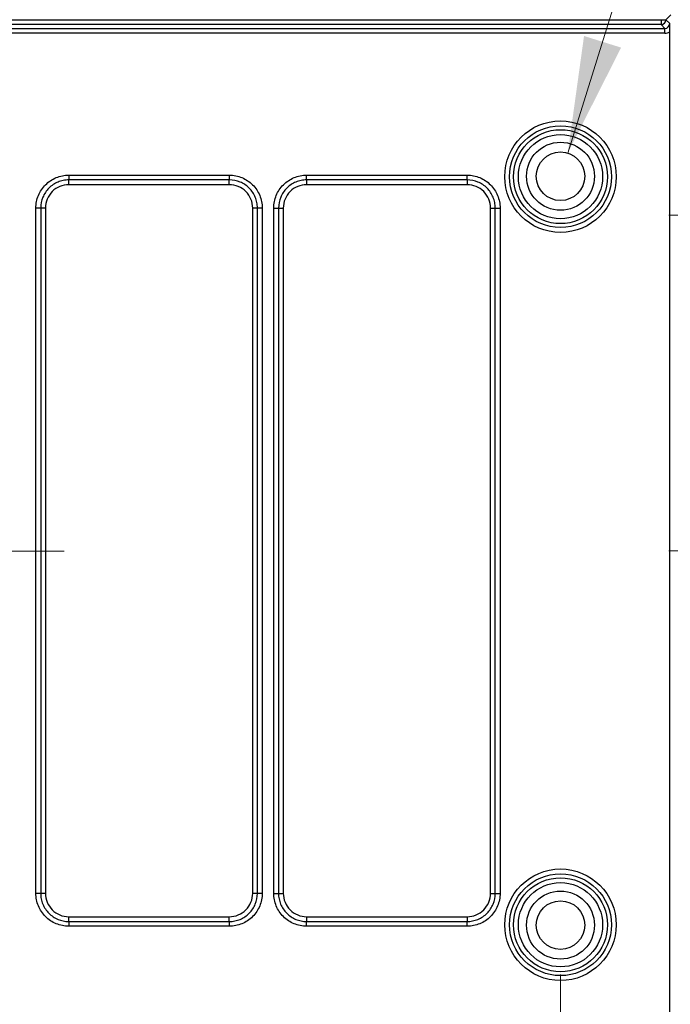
# Model space of a CAD drawing. Header units: millimetres. Extents: x 10 to 272, y 8 to 208.
# Tile 12 of 45: x 81 to 98, y 31 to 56. Entities that reach past the tile are written whole.
import ezdxf

# ---------------------------------------------------------------- set-up
doc = ezdxf.new("R2010")
doc.units = ezdxf.units.MM
doc.linetypes.add('CENTERX2', pattern=[20.32, 12.7, -2.54, 2.54, -2.54])
doc.styles.add('SLDTEXTSTYLE0', font='TXT', dxfattribs={"width": 0.75})
doc.dimstyles.new('SLDDIMSTYLE2', dxfattribs={"dimtxt": 1.905, "dimasz": 3, "dimexe": 0, "dimexo": 0.0625, "dimgap": 0.47625, "dimtad": 0, "dimtih": 1, "dimtoh": 1, "dimdec": 1, "dimlfac": 2, "dimrnd": 1e-09, "dimzin": 12, "dimdsep": 46, "dimtxsty": 'SLDTEXTSTYLE0', "dimsah": 1, "dimcen": 0.09, "dimadec": 0, "dimazin": 3, "dimtfac": 1, "dimtdec": 1, "dimtofl": 0, "dimtmove": 0, "dimatfit": 3, "dimfxl": 1, "dimfrac": 2, "dimtolj": 1, "dimtzin": 12, "dimarcsym": 0})
doc.dimstyles.new('SLDDIMSTYLE3', dxfattribs={"dimtxt": 1.905, "dimasz": 3, "dimexe": 0, "dimexo": 0.0625, "dimgap": 0.47625, "dimtad": 0, "dimtih": 1, "dimtoh": 1, "dimdec": 1, "dimlfac": 2, "dimrnd": 1e-09, "dimzin": 12, "dimdsep": 46, "dimtxsty": 'SLDTEXTSTYLE0', "dimsah": 1, "dimcen": 0, "dimadec": 0, "dimazin": 3, "dimtfac": 1, "dimtdec": 1, "dimtofl": 0, "dimtmove": 0, "dimatfit": 3, "dimfxl": 1, "dimfrac": 2, "dimtolj": 1, "dimtzin": 12, "dimarcsym": 0})

# ---------------------------------------------------------------- blocks, each defined once
blk = doc.blocks.new('_D_14')
at = {"color": 7, "linetype": 'Continuous', "lineweight": 18}
for p, q in [((65.955, 31.67), (65.955, 11.438)), ((95.226, 31.67), (95.226, 11.438)), ((80.585, 16.125), (80.004, 16.125)), ((80.004, 16.125), (80.004, 13.101)), ((85.511, 16.125), (86.092, 16.125)), ((86.092, 16.125), (86.092, 13.101)), ((65.955, 14.613), (74.111, 14.613)), ((95.226, 14.613), (87.059, 14.613)), ((80.004, 13.101), (80.585, 13.101)), ((86.092, 13.101), (85.511, 13.101))]:
    blk.add_line(p, q, dxfattribs=at)
for points in [[(65.955, 14.613), (68.955, 14.113), (68.955, 15.113)], [(95.226, 14.613), (92.226, 15.113), (92.226, 14.113)]]:
    blk.add_solid(points, dxfattribs=at)
at = {"color": 7, "linetype": 'Continuous', "lineweight": 18, "char_height": 1.905, "attachment_point": 1, "style": 'SLDTEXTSTYLE0'}
for s, insert in [('58.5', (74.497, 15.557)), ('2.30', (80.585, 15.557))]:
    blk.add_mtext(s, dxfattribs=dict(at, insert=insert))
blk = doc.blocks.new('SW_SYMBOL_HOLE_DEPTH')
at = {"color": 0, "linetype": 'Continuous', "lineweight": 18}
for p, q in [((0, 875), (800, 875)), ((400, 875), (400, 75)), ((100, 555), (400, 75)), ((700, 555), (400, 75))]:
    blk.add_line(p, q, dxfattribs=at)
blk = doc.blocks.new('_D_17')
at = {"color": 7, "linetype": 'Continuous', "lineweight": 18}
for p, q in [((95.413, 52.807), (98.628, 63.075)), ((98.628, 63.075), (104.978, 63.075))]:
    blk.add_line(p, q, dxfattribs=at)
blk.add_solid([(95.413, 52.807), (96.787, 55.521), (95.832, 55.82)], dxfattribs=at)
at = {"color": 7, "linetype": 'Continuous', "lineweight": 18, "xscale": 0.0024333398, "yscale": 0.0024333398, "zscale": 0.0024333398}
blk.add_blockref('SW_SYMBOL_HOLE_DEPTH', (117.445, 61.812), dxfattribs=at)
at = {"color": 7, "linetype": 'Continuous', "lineweight": 18, "char_height": 1.905, "attachment_point": 1, "style": 'SLDTEXTSTYLE0'}
for s, insert in [('4X M3X0.5', (104.978, 64.033)), ('3.5', (120.167, 64.033))]:
    blk.add_mtext(s, dxfattribs=dict(at, insert=insert))

msp = doc.modelspace()

# ---------------------------------------------------------------- linework, layer by layer
at = {"color": 7, "linetype": 'Continuous', "lineweight": 25}
for p, q in [((62.467, 56.015), (97.913, 56.015)), ((62.769, 56.237), (97.815, 56.237)), ((97.815, 56.112), (62.769, 56.112)), ((97.815, 56.237), (97.815, 56.239)), ((97.815, 56.239), (97.94, 56.239)), ((97.815, 56.237), (97.815, 56.112)), ((97.815, 56.237), (97.94, 56.237)), ((97.913, 56.015), (97.815, 56.112)), ((97.913, 55.89), (97.913, 56.015)), ((97.94, 56.239), (97.94, 56.237)), ((97.94, 56.237), (98.038, 56.14)), ((97.913, 55.89), (62.467, 55.89)), ((98.04, 29.226), (98.04, 55.925)), ((82.563, 52.239), (86.698, 52.239)), ((82.563, 52.239), (82.563, 52.117)), ((86.698, 52.239), (86.698, 52.117)), ((88.688, 52.239), (92.823, 52.239)), ((88.688, 52.117), (88.688, 52.239)), ((92.823, 52.117), (92.823, 52.239)), ((86.698, 52.117), (82.563, 52.117)), ((82.563, 51.994), (82.563, 52.117)), ((86.698, 51.994), (82.563, 51.994)), ((86.698, 51.994), (86.698, 52.117)), ((92.823, 52.117), (88.688, 52.117)), ((88.688, 52.117), (88.688, 51.994)), ((92.823, 51.994), (88.688, 51.994)), ((92.823, 52.117), (92.823, 51.994)), ((81.717, 33.758), (81.717, 51.393)), ((81.84, 51.393), (81.717, 51.393)), ((81.84, 51.393), (81.84, 33.758)), ((81.962, 51.393), (81.84, 51.393)), ((81.962, 51.393), (81.962, 33.758)), ((87.422, 51.393), (87.299, 51.393)), ((87.299, 33.758), (87.299, 51.393)), ((87.545, 51.393), (87.422, 51.393)), ((87.422, 33.758), (87.422, 51.393)), ((87.545, 51.393), (87.545, 33.758)), ((87.842, 33.758), (87.842, 51.393)), ((87.842, 51.393), (87.965, 51.393)), ((87.965, 51.393), (87.965, 33.758)), ((87.965, 51.393), (88.087, 51.393)), ((88.087, 51.393), (88.087, 33.758)), ((93.424, 51.393), (93.547, 51.393)), ((93.424, 33.758), (93.424, 51.393)), ((93.547, 51.393), (93.67, 51.393)), ((93.547, 33.758), (93.547, 51.393)), ((93.67, 51.393), (93.67, 33.758)), ((81.84, 33.758), (81.717, 33.758)), ((81.962, 33.758), (81.84, 33.758)), ((87.422, 33.758), (87.299, 33.758)), ((87.545, 33.758), (87.422, 33.758)), ((87.842, 33.758), (87.965, 33.758)), ((87.965, 33.758), (88.087, 33.758)), ((93.424, 33.758), (93.547, 33.758)), ((93.547, 33.758), (93.67, 33.758)), ((82.563, 33.034), (82.563, 33.157)), ((82.563, 33.157), (86.698, 33.157)), ((82.563, 33.034), (82.563, 32.911)), ((82.563, 33.034), (86.698, 33.034)), ((86.698, 33.034), (86.698, 33.157)), ((86.698, 33.034), (86.698, 32.911)), ((88.688, 33.157), (88.688, 33.034)), ((88.688, 33.157), (92.823, 33.157)), ((88.688, 32.911), (88.688, 33.034)), ((88.688, 33.034), (92.823, 33.034)), ((92.823, 33.157), (92.823, 33.034)), ((92.823, 32.911), (92.823, 33.034)), ((86.698, 32.911), (82.563, 32.911)), ((92.823, 32.911), (88.688, 32.911))]:
    msp.add_line(p, q, dxfattribs=at)
at = {"color": 7, "linetype": 'CENTERX2', "lineweight": 18}
for p, q in [((98.013, 51.206), (105.996, 51.206)), ((98.013, 42.575), (105.996, 42.575)), ((82.441, 42.563), (48.136, 42.563))]:
    msp.add_line(p, q, dxfattribs=at)
at = {"color": 7, "linetype": 'Continuous', "lineweight": 25, "flags": 128}
msp.add_lwpolyline([(98.068, 56.365), (98.01, 56.308), (97.94, 56.239)], dxfattribs=at)
at = {"color": 7, "linetype": 'Continuous', "lineweight": 25}
for centre, radius in [((95.226, 52.2), 1.435), ((95.226, 52.2), 1.31), ((95.226, 52.2), 1.209), ((95.226, 52.2), 1.084), ((95.226, 52.211), 0.875), ((95.226, 52.211), 0.625), ((95.226, 32.95), 1.435), ((95.226, 32.95), 1.31), ((95.226, 32.95), 1.209), ((95.226, 32.95), 1.084), ((95.226, 32.94), 0.875), ((95.226, 32.94), 0.625)]:
    msp.add_circle(centre, radius, dxfattribs=at)
msp.add_arc((97.815, 56.237), 0.125, 270.0208, 359.9792, dxfattribs=at)
for major_axis, ratio, end_param in [((0.0885, -0.0885), 0.999087, 7.068431), ((0.177, -0.177), 0.999695, 6.031339)]:
    msp.add_ellipse((97.913, 56.14), major_axis=major_axis, ratio=ratio, start_param=5.497939, end_param=end_param, dxfattribs=at)
for points, knots in [([(98.04, 55.925), (98.04, 55.968), (98.04, 56.008), (98.039, 56.079), (98.038, 56.11), (98.038, 56.14)], [0, 0, 0, 0, 0.5, 0.5, 1, 1, 1, 1]), ([(81.717, 51.393), (81.717, 51.504), (81.739, 51.616), (81.824, 51.819), (81.887, 51.913), (82.004, 52.03), (82.048, 52.066), (82.14, 52.128), (82.188, 52.153), (82.291, 52.196), (82.344, 52.212), (82.453, 52.234), (82.508, 52.239), (82.563, 52.239)], [0, 0, 0, 0, 0.25, 0.25, 0.5, 0.5, 0.625, 0.625, 0.75, 0.75, 0.875, 0.875, 1, 1, 1, 1]), ([(86.698, 52.239), (86.81, 52.239), (86.921, 52.217), (87.125, 52.132), (87.219, 52.069), (87.336, 51.952), (87.372, 51.908), (87.433, 51.816), (87.459, 51.768), (87.501, 51.665), (87.518, 51.612), (87.539, 51.504), (87.545, 51.449), (87.545, 51.393)], [0, 0, 0, 0, 0.25, 0.25, 0.5, 0.5, 0.625, 0.625, 0.75, 0.75, 0.875, 0.875, 1, 1, 1, 1]), ([(87.842, 51.393), (87.842, 51.504), (87.864, 51.616), (87.949, 51.819), (88.012, 51.913), (88.129, 52.03), (88.173, 52.066), (88.265, 52.128), (88.313, 52.153), (88.416, 52.196), (88.469, 52.212), (88.578, 52.234), (88.633, 52.239), (88.688, 52.239)], [0, 0, 0, 0, 0.25, 0.25, 0.5, 0.5, 0.625, 0.625, 0.75, 0.75, 0.875, 0.875, 1, 1, 1, 1]), ([(92.823, 52.239), (92.935, 52.239), (93.046, 52.217), (93.25, 52.132), (93.344, 52.069), (93.461, 51.952), (93.497, 51.908), (93.558, 51.816), (93.584, 51.768), (93.626, 51.665), (93.643, 51.612), (93.664, 51.504), (93.67, 51.449), (93.67, 51.393)], [0, 0, 0, 0, 0.25, 0.25, 0.5, 0.5, 0.625, 0.625, 0.75, 0.75, 0.875, 0.875, 1, 1, 1, 1]), ([(82.563, 52.117), (82.516, 52.117), (82.469, 52.112), (82.376, 52.094), (82.33, 52.08), (82.243, 52.043), (82.201, 52.021), (82.122, 51.969), (82.085, 51.938), (81.985, 51.838), (81.931, 51.757), (81.859, 51.583), (81.84, 51.488), (81.84, 51.393)], [0, 0, 0, 0, 0.125, 0.125, 0.25, 0.25, 0.375, 0.375, 0.5, 0.5, 0.75, 0.75, 1, 1, 1, 1]), ([(82.563, 51.994), (82.484, 51.994), (82.406, 51.978), (82.26, 51.918), (82.194, 51.874), (82.082, 51.762), (82.038, 51.696), (81.978, 51.55), (81.962, 51.472), (81.962, 51.393)], [0, 0, 0, 0, 0.25, 0.25, 0.5, 0.5, 0.75, 0.75, 1, 1, 1, 1]), ([(87.422, 51.393), (87.422, 51.44), (87.417, 51.487), (87.399, 51.58), (87.385, 51.626), (87.349, 51.714), (87.327, 51.755), (87.274, 51.834), (87.244, 51.871), (87.144, 51.971), (87.063, 52.025), (86.889, 52.097), (86.794, 52.117), (86.698, 52.117)], [0, 0, 0, 0, 0.125, 0.125, 0.25, 0.25, 0.375, 0.375, 0.5, 0.5, 0.75, 0.75, 1, 1, 1, 1]), ([(87.299, 51.393), (87.299, 51.472), (87.284, 51.55), (87.224, 51.696), (87.18, 51.762), (87.067, 51.874), (87.001, 51.918), (86.856, 51.978), (86.778, 51.994), (86.698, 51.994)], [0, 0, 0, 0, 0.25, 0.25, 0.5, 0.5, 0.75, 0.75, 1, 1, 1, 1]), ([(88.688, 52.117), (88.641, 52.117), (88.594, 52.112), (88.501, 52.094), (88.455, 52.08), (88.368, 52.043), (88.326, 52.021), (88.247, 51.969), (88.21, 51.938), (88.11, 51.838), (88.056, 51.757), (87.984, 51.583), (87.965, 51.488), (87.965, 51.393)], [0, 0, 0, 0, 0.125, 0.125, 0.25, 0.25, 0.375, 0.375, 0.5, 0.5, 0.75, 0.75, 1, 1, 1, 1]), ([(88.688, 51.994), (88.609, 51.994), (88.531, 51.978), (88.385, 51.918), (88.319, 51.874), (88.207, 51.762), (88.163, 51.696), (88.103, 51.55), (88.087, 51.472), (88.087, 51.393)], [0, 0, 0, 0, 0.25, 0.25, 0.5, 0.5, 0.75, 0.75, 1, 1, 1, 1]), ([(93.547, 51.393), (93.547, 51.44), (93.542, 51.487), (93.524, 51.58), (93.51, 51.626), (93.474, 51.714), (93.452, 51.755), (93.399, 51.834), (93.369, 51.871), (93.269, 51.971), (93.188, 52.025), (93.014, 52.097), (92.919, 52.117), (92.823, 52.117)], [0, 0, 0, 0, 0.125, 0.125, 0.25, 0.25, 0.375, 0.375, 0.5, 0.5, 0.75, 0.75, 1, 1, 1, 1]), ([(93.424, 51.393), (93.424, 51.472), (93.409, 51.55), (93.349, 51.696), (93.305, 51.762), (93.192, 51.874), (93.126, 51.918), (92.981, 51.978), (92.903, 51.994), (92.823, 51.994)], [0, 0, 0, 0, 0.25, 0.25, 0.5, 0.5, 0.75, 0.75, 1, 1, 1, 1]), ([(82.563, 32.911), (82.452, 32.911), (82.341, 32.934), (82.137, 33.018), (82.043, 33.081), (81.926, 33.199), (81.89, 33.242), (81.829, 33.334), (81.803, 33.383), (81.76, 33.485), (81.744, 33.539), (81.722, 33.647), (81.717, 33.702), (81.717, 33.758)], [0, 0, 0, 0, 0.25, 0.25, 0.5, 0.5, 0.625, 0.625, 0.75, 0.75, 0.875, 0.875, 1, 1, 1, 1]), ([(81.84, 33.758), (81.84, 33.71), (81.844, 33.663), (81.863, 33.571), (81.876, 33.525), (81.913, 33.437), (81.935, 33.395), (81.987, 33.317), (82.018, 33.28), (82.118, 33.179), (82.199, 33.125), (82.373, 33.053), (82.468, 33.034), (82.563, 33.034)], [0, 0, 0, 0, 0.125, 0.125, 0.25, 0.25, 0.375, 0.375, 0.5, 0.5, 0.75, 0.75, 1, 1, 1, 1]), ([(81.962, 33.758), (81.962, 33.679), (81.978, 33.6), (82.038, 33.455), (82.082, 33.389), (82.194, 33.277), (82.26, 33.232), (82.406, 33.172), (82.484, 33.157), (82.563, 33.157)], [0, 0, 0, 0, 0.25, 0.25, 0.5, 0.5, 0.75, 0.75, 1, 1, 1, 1]), ([(87.545, 33.758), (87.545, 33.646), (87.522, 33.535), (87.438, 33.332), (87.375, 33.237), (87.257, 33.12), (87.214, 33.084), (87.122, 33.023), (87.073, 32.997), (86.971, 32.955), (86.917, 32.938), (86.809, 32.917), (86.754, 32.911), (86.698, 32.911)], [0, 0, 0, 0, 0.25, 0.25, 0.5, 0.5, 0.625, 0.625, 0.75, 0.75, 0.875, 0.875, 1, 1, 1, 1]), ([(86.698, 33.034), (86.746, 33.034), (86.793, 33.039), (86.885, 33.057), (86.931, 33.071), (87.019, 33.107), (87.061, 33.129), (87.139, 33.182), (87.177, 33.212), (87.277, 33.313), (87.331, 33.393), (87.403, 33.567), (87.422, 33.662), (87.422, 33.758)], [0, 0, 0, 0, 0.125, 0.125, 0.25, 0.25, 0.375, 0.375, 0.5, 0.5, 0.75, 0.75, 1, 1, 1, 1]), ([(86.698, 33.157), (86.778, 33.157), (86.856, 33.172), (87.001, 33.232), (87.067, 33.277), (87.18, 33.389), (87.224, 33.455), (87.284, 33.6), (87.299, 33.679), (87.299, 33.758)], [0, 0, 0, 0, 0.25, 0.25, 0.5, 0.5, 0.75, 0.75, 1, 1, 1, 1]), ([(88.688, 32.911), (88.577, 32.911), (88.466, 32.934), (88.262, 33.018), (88.168, 33.081), (88.051, 33.199), (88.015, 33.242), (87.954, 33.334), (87.928, 33.383), (87.885, 33.485), (87.869, 33.539), (87.847, 33.647), (87.842, 33.702), (87.842, 33.758)], [0, 0, 0, 0, 0.25, 0.25, 0.5, 0.5, 0.625, 0.625, 0.75, 0.75, 0.875, 0.875, 1, 1, 1, 1]), ([(87.965, 33.758), (87.965, 33.71), (87.969, 33.663), (87.988, 33.571), (88.001, 33.525), (88.038, 33.437), (88.06, 33.395), (88.112, 33.317), (88.143, 33.28), (88.243, 33.179), (88.324, 33.125), (88.498, 33.053), (88.593, 33.034), (88.688, 33.034)], [0, 0, 0, 0, 0.125, 0.125, 0.25, 0.25, 0.375, 0.375, 0.5, 0.5, 0.75, 0.75, 1, 1, 1, 1]), ([(88.087, 33.758), (88.087, 33.679), (88.103, 33.6), (88.163, 33.455), (88.207, 33.389), (88.319, 33.277), (88.385, 33.232), (88.531, 33.172), (88.609, 33.157), (88.688, 33.157)], [0, 0, 0, 0, 0.25, 0.25, 0.5, 0.5, 0.75, 0.75, 1, 1, 1, 1]), ([(93.67, 33.758), (93.67, 33.646), (93.647, 33.535), (93.563, 33.332), (93.5, 33.237), (93.382, 33.12), (93.339, 33.084), (93.247, 33.023), (93.198, 32.997), (93.096, 32.955), (93.042, 32.938), (92.934, 32.917), (92.879, 32.911), (92.823, 32.911)], [0, 0, 0, 0, 0.25, 0.25, 0.5, 0.5, 0.625, 0.625, 0.75, 0.75, 0.875, 0.875, 1, 1, 1, 1]), ([(92.823, 33.034), (92.871, 33.034), (92.918, 33.039), (93.01, 33.057), (93.056, 33.071), (93.144, 33.107), (93.186, 33.129), (93.264, 33.182), (93.302, 33.212), (93.402, 33.313), (93.456, 33.393), (93.528, 33.567), (93.547, 33.662), (93.547, 33.758)], [0, 0, 0, 0, 0.125, 0.125, 0.25, 0.25, 0.375, 0.375, 0.5, 0.5, 0.75, 0.75, 1, 1, 1, 1]), ([(92.823, 33.157), (92.903, 33.157), (92.981, 33.172), (93.126, 33.232), (93.192, 33.277), (93.305, 33.389), (93.349, 33.455), (93.409, 33.6), (93.424, 33.679), (93.424, 33.758)], [0, 0, 0, 0, 0.25, 0.25, 0.5, 0.5, 0.75, 0.75, 1, 1, 1, 1])]:
    msp.add_open_spline(points, degree=3, knots=knots, dxfattribs=at)

# ---------------------------------------------------------------- dimensions: what is measured, and where the dimension line sits
at = {"color": 7, "linetype": 'Continuous', "lineweight": 18}
dim = msp.add_diameter_dim_2p(p1=(95.04, 51.615), p2=(95.413, 52.807), text='4X M3X0.5{\\fGDT;x}3.5', dimstyle='SLDDIMSTYLE3', override={"dimpost": '<>'}, dxfattribs=at)
dim.commit()
dim.dimension.update_dxf_attribs({"geometry": '_D_17', "text_midpoint": (114.332, 63.075), "dimtype": 163})
dim = msp.add_linear_dim(base=(95.226, 14.613), p1=(65.955, 32.94), p2=(95.226, 32.94), dimstyle='SLDDIMSTYLE2', dxfattribs=at)
dim.commit()
dim.dimension.update_dxf_attribs({"geometry": '_D_14', "text_midpoint": (80.585, 14.613), "dimtype": 160})

doc.saveas('drawing.dxf')
